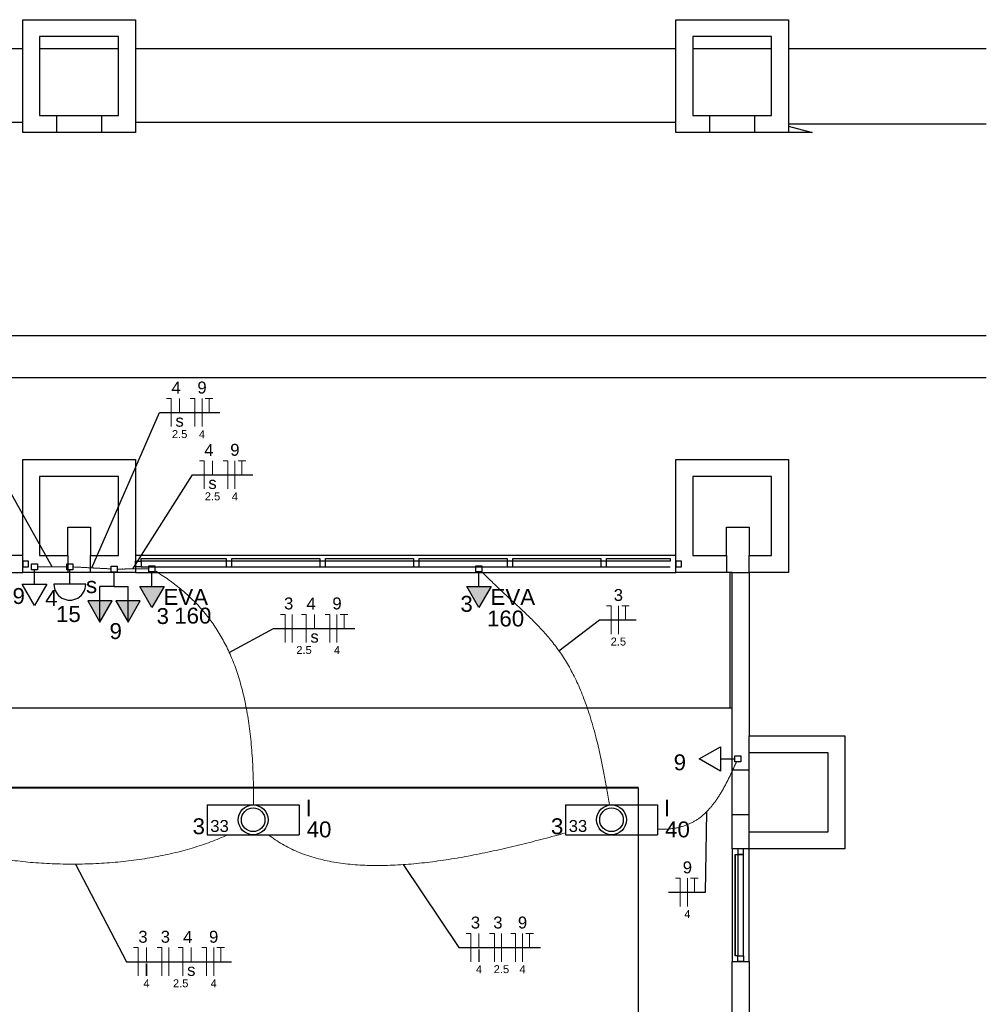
# Model space of a CAD drawing. Header units: millimetres. Extents: x 7 to 269, y 1 to 169.
# Tile 102 of 113: x 99 to 107, y 46 to 55. Entities that reach past the tile are written whole.
import ezdxf

# ---------------------------------------------------------------- set-up
doc = ezdxf.new("R2010")
doc.units = ezdxf.units.MM
doc.header["$MEASUREMENT"] = 0
for name, color, linetype, lineweight in [('Eletroduto - Marco Polo', 6, 'Continuous', 9), ('Fiação - Marco Polo', 3, 'Continuous', 9), ('Layout - Marco Polo', 252, 'Continuous', 25), ('Linha de Chamada - Marco Polo', 1, 'Continuous', 25), ('Luminárias - Marco Polo', 5, 'Continuous', 25), ('Textos - Marco Polo', 143, 'Continuous', 25), ('Tomadas - Marco Polo', 150, 'Continuous', 25)]:
    doc.layers.add(name, color=color, linetype=linetype, lineweight=lineweight)
doc.layers.add('Parede - Marco Polo', color=7, linetype='Continuous')
doc.styles.add('Arial', font='arial.ttf')

msp = doc.modelspace()

# ---------------------------------------------------------------- hatches: boundary and pattern name
at = {"layer": 'Tomadas - Marco Polo', "linetype": 'Continuous'}
for points in [[(99.7906, 49.5532), (99.8988, 49.3657), (100.0071, 49.5532)], [(102.6905, 49.5532), (102.7987, 49.3657), (102.907, 49.5532)], [(99.4378, 49.4237), (99.4378, 49.2362), (99.3296, 49.4237)], [(99.4378, 49.4237), (99.4378, 49.2362), (99.5461, 49.4237)], [(99.6878, 49.4237), (99.6878, 49.2362), (99.5796, 49.4237)], [(99.6878, 49.4237), (99.6878, 49.2362), (99.7961, 49.4237)]]:
    msp.add_hatch(color=256, dxfattribs=at).paths.add_polyline_path(points)

# ---------------------------------------------------------------- linework, layer by layer
at = {"layer": 'Eletroduto - Marco Polo', "linetype": 'Continuous'}
for points in [[(99.1444, 49.7268), (99.1325, 49.7268), (99.1213, 49.7268), (99.1107, 49.7268), (99.1007, 49.7268), (99.0912, 49.7268), (99.0821, 49.7268), (99.0735, 49.7268), (99.0653, 49.7268), (99.0574, 49.7268), (99.0498, 49.7268), (99.0424, 49.7268), (99.0352, 49.7268), (99.0282, 49.7268), (99.0212, 49.7268), (99.0144, 49.7268), (99.0075, 49.7268), (99.0005, 49.7268), (98.9935, 49.7268), (98.9863, 49.7268), (98.9789, 49.7268), (98.9713, 49.7268), (98.9634, 49.7268), (98.9552, 49.7268), (98.9466, 49.7268), (98.9375, 49.7268), (98.928, 49.7268), (98.918, 49.7268), (98.9074, 49.7268), (98.8962, 49.7268), (98.8843, 49.7268)], [(99.5361, 49.7081), (99.5204, 49.7089), (99.5057, 49.7097), (99.4918, 49.7104), (99.4787, 49.711), (99.4663, 49.7117), (99.4545, 49.7123), (99.4433, 49.7129), (99.4326, 49.7134), (99.4224, 49.7139), (99.4126, 49.7144), (99.4031, 49.7149), (99.3938, 49.7154), (99.3847, 49.7158), (99.3758, 49.7163), (99.3669, 49.7167), (99.3581, 49.7172), (99.3491, 49.7177), (99.3401, 49.7181), (99.3308, 49.7186), (99.3213, 49.7191), (99.3114, 49.7196), (99.3012, 49.7201), (99.2905, 49.7206), (99.2793, 49.7212), (99.2676, 49.7218), (99.2552, 49.7225), (99.242, 49.7231), (99.2281, 49.7238), (99.2134, 49.7246), (99.1977, 49.7254)], [(99.8723, 49.7076), (99.8594, 49.7076), (99.8471, 49.7075), (99.8356, 49.7075), (99.8246, 49.7075), (99.8143, 49.7074), (99.8044, 49.7074), (99.7951, 49.7074), (99.7861, 49.7074), (99.7775, 49.7074), (99.7693, 49.7073), (99.7613, 49.7073), (99.7535, 49.7073), (99.7459, 49.7073), (99.7383, 49.7073), (99.7309, 49.7072), (99.7234, 49.7072), (99.7158, 49.7072), (99.7082, 49.7072), (99.7004, 49.7072), (99.6924, 49.7071), (99.6842, 49.7071), (99.6756, 49.7071), (99.6666, 49.7071), (99.6573, 49.707), (99.6474, 49.707), (99.6371, 49.707), (99.6261, 49.7069), (99.6146, 49.7069), (99.6023, 49.7069), (99.5894, 49.7068)], [(100.7991, 47.6177), (100.7992, 47.7321), (100.7974, 47.8424), (100.7935, 47.9488), (100.7877, 48.0513), (100.7798, 48.15), (100.77, 48.245), (100.7581, 48.3365), (100.7443, 48.4245), (100.7285, 48.5092), (100.7106, 48.5906), (100.6908, 48.6688), (100.669, 48.7439), (100.6451, 48.8161), (100.6193, 48.8855), (100.5914, 48.952), (100.5616, 49.0159), (100.5297, 49.0772), (100.4958, 49.1361), (100.46, 49.1926), (100.4221, 49.2469), (100.3822, 49.299), (100.3403, 49.349), (100.2963, 49.3971), (100.2504, 49.4433), (100.2025, 49.4878), (100.1525, 49.5306), (100.1005, 49.5718), (100.0465, 49.6116), (99.9905, 49.65), (99.9324, 49.6872)], [(103.9548, 47.6157), (103.9328, 47.7525), (103.9098, 47.8808), (103.8859, 48.0012), (103.861, 48.1138), (103.8352, 48.2193), (103.8084, 48.3179), (103.7806, 48.4101), (103.7517, 48.4963), (103.7219, 48.5769), (103.6909, 48.6522), (103.659, 48.7227), (103.6259, 48.7887), (103.5917, 48.8507), (103.5565, 48.9091), (103.5201, 48.9643), (103.4826, 49.0166), (103.4439, 49.0665), (103.4041, 49.1144), (103.3631, 49.1606), (103.3209, 49.2056), (103.2775, 49.2498), (103.2329, 49.2935), (103.187, 49.3372), (103.1399, 49.3813), (103.0915, 49.4261), (103.0418, 49.4721), (102.9909, 49.5197), (102.9386, 49.5692), (102.885, 49.6211), (102.8301, 49.6757)], [(104.3824, 47.4005), (104.4207, 47.3997), (104.4575, 47.4007), (104.4928, 47.4033), (104.5265, 47.4076), (104.5588, 47.4135), (104.5898, 47.421), (104.6195, 47.4301), (104.6479, 47.4407), (104.6752, 47.4528), (104.7013, 47.4664), (104.7264, 47.4814), (104.7504, 47.4978), (104.7736, 47.5156), (104.7958, 47.5348), (104.8173, 47.5552), (104.838, 47.5769), (104.858, 47.5999), (104.8773, 47.624), (104.8961, 47.6494), (104.9143, 47.6759), (104.9322, 47.7035), (104.9496, 47.7322), (104.9666, 47.762), (104.9834, 47.7928), (105, 47.8245), (105.0165, 47.8573), (105.0328, 47.891), (105.0491, 47.9255), (105.0655, 47.9609), (105.0819, 47.9972)], [(100.569, 47.3506), (100.4958, 47.3178), (100.4192, 47.2872), (100.3395, 47.2589), (100.257, 47.2328), (100.1718, 47.2089), (100.0843, 47.1872), (99.9947, 47.1677), (99.9032, 47.1504), (99.8102, 47.1353), (99.7158, 47.1224), (99.6203, 47.1117), (99.5239, 47.1031), (99.427, 47.0968), (99.3297, 47.0926), (99.2324, 47.0906), (99.1352, 47.0908), (99.0384, 47.0932), (98.9423, 47.0977), (98.8471, 47.1044), (98.7531, 47.1132), (98.6605, 47.1242), (98.5696, 47.1373), (98.4806, 47.1526), (98.3937, 47.17), (98.3094, 47.1896), (98.2276, 47.2112), (98.1489, 47.2351), (98.0733, 47.261), (98.0011, 47.2891), (97.9326, 47.3193)], [(103.5679, 47.3677), (103.4701, 47.341), (103.3718, 47.3149), (103.273, 47.2894), (103.1739, 47.2646), (103.0747, 47.2409), (102.9754, 47.2181), (102.8763, 47.1966), (102.7773, 47.1765), (102.6788, 47.1578), (102.5807, 47.1407), (102.4833, 47.1254), (102.3867, 47.112), (102.291, 47.1006), (102.1963, 47.0913), (102.1028, 47.0844), (102.0106, 47.08), (101.9199, 47.0781), (101.8307, 47.0789), (101.7432, 47.0826), (101.6576, 47.0893), (101.574, 47.0991), (101.4925, 47.1122), (101.4133, 47.1287), (101.3364, 47.1488), (101.262, 47.1725), (101.1903, 47.2), (101.1214, 47.2316), (101.0554, 47.2672), (100.9925, 47.307), (100.9328, 47.3512)]]:
    msp.add_spline(points, degree=3, dxfattribs=at)
at = {"layer": 'Fiação - Marco Polo'}
for p, q in [((100.0291, 51.2189), (100.0708, 51.2189)), ((100.0708, 50.9689), (100.0708, 51.2189)), ((100.1444, 51.0939), (100.1444, 51.2189)), ((100.2388, 51.2189), (100.2805, 51.2189)), ((100.2805, 50.9689), (100.2805, 51.2189)), ((100.343, 50.9689), (100.343, 51.2189)), ((100.3722, 51.2189), (100.4388, 51.2189)), ((100.4055, 51.0939), (100.4055, 51.2189)), ((100.3205, 50.667), (100.3621, 50.667)), ((100.3621, 50.417), (100.3621, 50.667)), ((100.4357, 50.542), (100.4357, 50.667)), ((100.5302, 50.667), (100.5718, 50.667)), ((100.5718, 50.417), (100.5718, 50.667)), ((100.6343, 50.417), (100.6343, 50.667)), ((100.6636, 50.667), (100.7302, 50.667)), ((100.6968, 50.542), (100.6968, 50.667)), ((103.9305, 49.3801), (103.972, 49.3801)), ((103.972, 49.1301), (103.972, 49.3801)), ((104.0345, 49.1301), (104.0345, 49.3801)), ((104.064, 49.3801), (104.1305, 49.3801)), ((104.097, 49.2551), (104.097, 49.3801)), ((101.0384, 49.3049), (101.0801, 49.3049)), ((101.0801, 49.0549), (101.0801, 49.3049)), ((101.1426, 49.0549), (101.1426, 49.3049)), ((101.2259, 49.3049), (101.2676, 49.3049)), ((101.2676, 49.0549), (101.2676, 49.3049)), ((101.3412, 49.1799), (101.3412, 49.3049)), ((101.4356, 49.3049), (101.4773, 49.3049)), ((101.4773, 49.0549), (101.4773, 49.3049)), ((101.5398, 49.0549), (101.5398, 49.3049)), ((101.569, 49.3049), (101.6356, 49.3049)), ((101.6023, 49.1799), (101.6023, 49.3049)), ((104.542, 46.9648), (104.584, 46.9648)), ((104.584, 46.7148), (104.584, 46.9648)), ((104.6465, 46.7148), (104.6465, 46.9648)), ((104.6755, 46.9648), (104.742, 46.9648)), ((104.709, 46.8398), (104.709, 46.9648)), ((102.6837, 46.4757), (102.7253, 46.4757)), ((102.7253, 46.2257), (102.7253, 46.4757)), ((102.7989, 46.3507), (102.7989, 46.4757)), ((102.8933, 46.4757), (102.9351, 46.4757)), ((102.9351, 46.2257), (102.9351, 46.4757)), ((102.9976, 46.2257), (102.9976, 46.4757)), ((103.0808, 46.4757), (103.1226, 46.4757)), ((103.1226, 46.2257), (103.1226, 46.4757)), ((103.1851, 46.2257), (103.1851, 46.4757)), ((103.2142, 46.4757), (103.2809, 46.4757)), ((103.2476, 46.3507), (103.2476, 46.4757)), ((99.7354, 46.3502), (99.7771, 46.3502)), ((99.7771, 46.1002), (99.7771, 46.3502)), ((99.8507, 46.2252), (99.8507, 46.3502)), ((99.9451, 46.3502), (99.9868, 46.3502)), ((99.9868, 46.1002), (99.9868, 46.3502)), ((100.0493, 46.1002), (100.0493, 46.3502)), ((100.1326, 46.3502), (100.1743, 46.3502)), ((100.1743, 46.1002), (100.1743, 46.3502)), ((100.2479, 46.2252), (100.2479, 46.3502)), ((100.3423, 46.3502), (100.384, 46.3502)), ((100.384, 46.1002), (100.384, 46.3502)), ((100.4465, 46.1002), (100.4465, 46.3502)), ((100.4757, 46.3502), (100.5423, 46.3502)), ((100.509, 46.2252), (100.509, 46.3502))]:
    msp.add_line(p, q, dxfattribs=at)
at = {"layer": 'Layout - Marco Polo'}
for p, q in [((93.7533, 54.3228), (98.7533, 54.3228)), ((99.7533, 54.3228), (104.5435, 54.3228)), ((105.5435, 54.3228), (107.297, 54.3228)), ((107.297, 51.4018), (81.8834, 51.4018)), ((98.7533, 49.8268), (93.7533, 49.8268)), ((98.7533, 49.8268), (93.7533, 49.8268)), ((98.8033, 49.7768), (98.7533, 49.7768)), ((98.8033, 49.7268), (98.8033, 49.7768)), ((104.5435, 49.8268), (99.7533, 49.8268)), ((104.5435, 49.8268), (99.7533, 49.8268)), ((99.7533, 49.7768), (99.8033, 49.7768)), ((99.8033, 49.7763), (99.8033, 49.8013)), ((99.8033, 49.8013), (100.5584, 49.8013)), ((99.8033, 49.7768), (99.8033, 49.7268)), ((100.5584, 49.7763), (99.8033, 49.7763)), ((100.5584, 49.8013), (100.5584, 49.7763)), ((100.6084, 49.7768), (100.5584, 49.7768)), ((100.5584, 49.7768), (100.5584, 49.7268)), ((100.6084, 49.7763), (100.6084, 49.8013)), ((100.6084, 49.8013), (101.3884, 49.8013)), ((100.6084, 49.7268), (100.6084, 49.7768)), ((101.3884, 49.7763), (100.6084, 49.7763)), ((101.3884, 49.8013), (101.3884, 49.7763)), ((101.4383, 49.7768), (101.3884, 49.7768)), ((101.3884, 49.7768), (101.3884, 49.7268)), ((101.4383, 49.7763), (101.4383, 49.8013)), ((101.4383, 49.8013), (102.2184, 49.8013)), ((101.4383, 49.7268), (101.4383, 49.7768)), ((102.2184, 49.7763), (101.4383, 49.7763)), ((102.2184, 49.8013), (102.2184, 49.7763)), ((102.2683, 49.7768), (102.2184, 49.7768)), ((102.2184, 49.7768), (102.2184, 49.7268)), ((102.2683, 49.7763), (102.2683, 49.8013)), ((102.2683, 49.8013), (103.0483, 49.8013)), ((102.2683, 49.7268), (102.2683, 49.7768)), ((103.0483, 49.7763), (102.2683, 49.7763)), ((103.0483, 49.8013), (103.0483, 49.7763)), ((103.0983, 49.7768), (103.0483, 49.7768)), ((103.0483, 49.7768), (103.0483, 49.7268)), ((103.0983, 49.7763), (103.0983, 49.8013)), ((103.0983, 49.8013), (103.8785, 49.8013)), ((103.0983, 49.7268), (103.0983, 49.7768)), ((103.8785, 49.7763), (103.0983, 49.7763)), ((103.8785, 49.8013), (103.8785, 49.7763)), ((103.9285, 49.7768), (103.8785, 49.7768)), ((103.8785, 49.7768), (103.8785, 49.7268)), ((103.9285, 49.7763), (103.9285, 49.8013)), ((103.9285, 49.8013), (104.4935, 49.8013)), ((103.9285, 49.7268), (103.9285, 49.7768)), ((104.4935, 49.7763), (103.9285, 49.7763)), ((93.7533, 49.6768), (98.7533, 49.6768)), ((98.7533, 49.7268), (98.8033, 49.7268)), ((99.8033, 49.7268), (99.7533, 49.7268)), ((99.7533, 49.6768), (104.5435, 49.6768)), ((99.8033, 49.7268), (100.5584, 49.7268)), ((100.5584, 49.7268), (100.6084, 49.7268)), ((100.6084, 49.7268), (101.3884, 49.7268)), ((101.3884, 49.7268), (101.4383, 49.7268)), ((101.4383, 49.7268), (102.2184, 49.7268)), ((102.2184, 49.7268), (102.2683, 49.7268)), ((102.2683, 49.7268), (103.0483, 49.7268)), ((103.0483, 49.7268), (103.0983, 49.7268)), ((103.0983, 49.7268), (103.8785, 49.7268)), ((103.8785, 49.7268), (103.9285, 49.7268)), ((103.9285, 49.7268), (104.4935, 49.7268)), ((105.0235, 49.6768), (105.0235, 48.4768)), ((80.5874, 48.4768), (105.0435, 48.4768)), ((104.2135, 47.7643), (81.7178, 47.7643)), ((81.7214, 47.7743), (104.2135, 47.7743)), ((104.2135, 37.7643), (104.2135, 47.7643)), ((105.0435, 47.2268), (105.0435, 46.2268)), ((105.0935, 47.2268), (105.0935, 47.1768)), ((105.0935, 47.2268), (105.0935, 47.1768)), ((105.1435, 47.2268), (105.0935, 47.2268)), ((105.1435, 47.1768), (105.1435, 47.2268)), ((105.1435, 47.1768), (105.1435, 47.2268)), ((105.1935, 46.2268), (105.1935, 47.2268)), ((105.1935, 46.2268), (105.1935, 47.2268)), ((105.069, 47.1768), (105.069, 46.2768)), ((105.069, 47.1768), (105.0935, 47.1768)), ((105.069, 46.2768), (105.069, 47.1768)), ((105.069, 47.1768), (105.094, 47.1768)), ((105.1435, 47.1768), (105.0935, 47.1768)), ((105.0935, 47.1768), (105.0935, 46.2768)), ((105.0935, 47.1768), (105.1435, 47.1768)), ((105.0935, 47.1768), (105.1435, 47.1768)), ((105.094, 47.1768), (105.094, 46.2768)), ((105.1435, 46.2768), (105.1435, 47.1768)), ((105.1435, 46.2768), (105.1435, 47.1768)), ((105.0935, 46.2768), (105.069, 46.2768)), ((105.094, 46.2768), (105.069, 46.2768)), ((105.0935, 46.2768), (105.1435, 46.2768)), ((105.0935, 46.2268), (105.0935, 46.2768)), ((105.0935, 46.2768), (105.1435, 46.2768)), ((105.0935, 46.2268), (105.0935, 46.2768)), ((105.0935, 46.2768), (105.1435, 46.2768)), ((105.1435, 46.2768), (105.1435, 46.2268)), ((105.1435, 46.2768), (105.1435, 46.2268)), ((105.0435, 46.2268), (105.1935, 46.2268)), ((105.1435, 46.2268), (105.0935, 46.2268))]:
    msp.add_line(p, q, dxfattribs=at)
at = {"layer": 'Layout - Marco Polo', "color": 9}
for p, q in [((98.7533, 53.6668), (93.7934, 53.6668)), ((104.5435, 53.6668), (99.7533, 53.6668)), ((107.297, 53.6518), (105.5435, 53.6518)), ((82.0333, 51.7768), (107.297, 51.7768)), ((82.0333, 51.7768), (107.297, 51.7768))]:
    msp.add_line(p, q, dxfattribs=at)
at = {"layer": 'Linha de Chamada - Marco Polo'}
for p, q in [((99.367, 49.7167), (99.9666, 51.0939)), ((99.9666, 51.0939), (100.5013, 51.0939)), ((99.7309, 49.7073), (100.258, 50.542)), ((100.258, 50.542), (100.7927, 50.542)), ((99.0144, 49.7268), (98.6385, 50.3974)), ((103.5071, 48.9829), (103.868, 49.2551)), ((103.868, 49.2551), (104.193, 49.2551)), ((100.5842, 48.9681), (100.9759, 49.1799)), ((100.9759, 49.1799), (101.6981, 49.1799)), ((104.8165, 47.5543), (104.8045, 46.8398)), ((99.2202, 47.0906), (99.6729, 46.2252)), ((102.1256, 47.0859), (102.6212, 46.3507)), ((104.8045, 46.8398), (104.4795, 46.8398)), ((102.6212, 46.3507), (103.3434, 46.3507)), ((99.6729, 46.2252), (100.6048, 46.2252))]:
    msp.add_line(p, q, dxfattribs=at)
at = {"layer": 'Luminárias - Marco Polo'}
for p, q in [((99.1445, 49.7533), (99.1975, 49.7533)), ((99.1445, 49.7002), (99.1445, 49.7533)), ((99.1975, 49.7002), (99.1445, 49.7002)), ((99.171, 49.5718), (99.171, 49.7002)), ((99.1975, 49.7533), (99.1975, 49.7002)), ((99.3122, 49.5718), (99.0297, 49.5718)), ((100.3885, 47.6163), (101.2045, 47.6163)), ((100.3885, 47.6163), (100.3885, 47.3513)), ((101.2045, 47.6163), (101.2045, 47.3513)), ((103.5661, 47.6163), (104.382, 47.6163)), ((103.5661, 47.6163), (103.5661, 47.3513)), ((104.382, 47.6163), (104.382, 47.3513)), ((100.3885, 47.3513), (101.2045, 47.3513)), ((103.5661, 47.3513), (104.382, 47.3513))]:
    msp.add_line(p, q, dxfattribs=at)
for centre, radius in [((100.7965, 47.4838), 0.1325), ((100.7965, 47.4838), 0.1046), ((103.974, 47.4838), 0.1325), ((103.974, 47.4838), 0.1046)]:
    msp.add_circle(centre, radius, dxfattribs=at)
msp.add_arc((99.171, 49.5718), 0.1412, 180, 0.00001, dxfattribs=at)
at = {"layer": 'Parede - Marco Polo'}
for p, q in [((98.7533, 54.5768), (99.7533, 54.5768)), ((98.7533, 53.5768), (98.7533, 54.5768)), ((99.7533, 54.5768), (99.7533, 53.5768)), ((104.5435, 53.5768), (104.5435, 54.5768)), ((104.5435, 54.5768), (105.5435, 54.5768)), ((105.5435, 54.5768), (105.5435, 53.5768)), ((99.6034, 54.4268), (98.9033, 54.4268)), ((98.9033, 54.4268), (98.9033, 53.7268)), ((99.6034, 53.7268), (99.6034, 54.4268)), ((104.6935, 54.4268), (104.6935, 53.7268)), ((105.3935, 54.4268), (104.6935, 54.4268)), ((105.3935, 53.7268), (105.3935, 54.4268)), ((98.9033, 54.3228), (99.6034, 54.3228)), ((104.6935, 54.3228), (105.3935, 54.3228)), ((98.9033, 53.7268), (99.6034, 53.7268)), ((99.0533, 53.7268), (99.0533, 53.5768)), ((99.4534, 53.5768), (99.4534, 53.7268)), ((104.6935, 53.7268), (105.3935, 53.7268)), ((104.8435, 53.7268), (104.8435, 53.5768)), ((105.2435, 53.5768), (105.2435, 53.7268)), ((99.7533, 53.5768), (98.7533, 53.5768)), ((105.5435, 53.5768), (104.5435, 53.5768)), ((98.7533, 49.6768), (98.7533, 50.6768)), ((98.7533, 50.6768), (99.7533, 50.6768)), ((99.7533, 50.6768), (99.7533, 49.6768)), ((104.5435, 49.6768), (104.5435, 50.6768)), ((104.5435, 50.6768), (105.5435, 50.6768)), ((105.5435, 50.6768), (105.5435, 49.6768)), ((98.9033, 50.5268), (98.9033, 49.8268)), ((99.6034, 50.5268), (98.9033, 50.5268)), ((99.6034, 49.8268), (99.6034, 50.5268)), ((104.6935, 50.5268), (104.6935, 49.8268)), ((105.3935, 50.5268), (104.6935, 50.5268)), ((105.3935, 49.8268), (105.3935, 50.5268)), ((99.1533, 49.8268), (99.1533, 50.0768)), ((99.1533, 50.0768), (99.3534, 50.0768)), ((99.3534, 50.0768), (99.3534, 49.8268)), ((104.9935, 49.8268), (104.9935, 50.0768)), ((104.9935, 50.0768), (105.1935, 50.0768)), ((105.1935, 50.0768), (105.1935, 49.8268)), ((98.7533, 49.7768), (98.7533, 49.7268)), ((98.9033, 49.8268), (99.1533, 49.8268)), ((99.1533, 49.8268), (99.1533, 49.6768)), ((99.3534, 49.8268), (99.6034, 49.8268)), ((99.3534, 49.6768), (99.3534, 49.8268)), ((99.7533, 49.7268), (99.7533, 49.7768)), ((104.4935, 49.8013), (104.4935, 49.7763)), ((104.5935, 49.7768), (104.5435, 49.7768)), ((104.5435, 49.7768), (104.5435, 49.7268)), ((104.5935, 49.7268), (104.5935, 49.7768)), ((104.6935, 49.8268), (104.9935, 49.8268)), ((104.9935, 49.8268), (104.9935, 49.6768)), ((105.1935, 49.8268), (105.3935, 49.8268)), ((105.1935, 49.6768), (105.1935, 49.8268)), ((99.7533, 49.6768), (98.7533, 49.6768)), ((104.5435, 49.7268), (104.5935, 49.7268)), ((105.0435, 49.6768), (104.5435, 49.6768)), ((105.0435, 47.2268), (105.0435, 49.6768)), ((105.0435, 49.6768), (105.1935, 49.6768)), ((105.5435, 49.6768), (105.1935, 49.6768)), ((105.1935, 49.6768), (105.1935, 48.2268)), ((105.1935, 48.2268), (106.0435, 48.2268)), ((105.1935, 48.0768), (105.1935, 48.2268)), ((106.0435, 48.2268), (106.0435, 47.2268)), ((105.1935, 47.2268), (105.1935, 48.0768)), ((105.8935, 48.0768), (105.1935, 48.0768)), ((105.8935, 47.3768), (105.8935, 48.0768)), ((105.0435, 47.9268), (105.1935, 47.9268)), ((105.1935, 47.5268), (105.0435, 47.5268)), ((105.1935, 47.3768), (105.8935, 47.3768)), ((106.0435, 47.2268), (105.0435, 47.2268)), ((105.0435, 45.5973), (105.0435, 46.2268)), ((105.1935, 46.2268), (105.1935, 45.5973))]:
    msp.add_line(p, q, dxfattribs=at)
at = {"layer": 'Parede - Marco Polo', "color": 9}
for p, q in [((105.5435, 53.6318), (105.7535, 53.5768)), ((105.7535, 53.5768), (105.5435, 53.5768))]:
    msp.add_line(p, q, dxfattribs=at)
at = {"layer": 'Tomadas - Marco Polo'}
for p, q in [((98.8312, 49.7533), (98.8843, 49.7533)), ((98.8312, 49.7002), (98.8312, 49.7533)), ((98.8843, 49.7002), (98.8312, 49.7002)), ((98.8577, 49.5722), (98.8577, 49.7002)), ((98.8843, 49.7533), (98.8843, 49.7002)), ((99.5363, 49.7333), (99.5893, 49.7333)), ((99.5363, 49.6803), (99.5363, 49.7333)), ((99.5893, 49.6803), (99.5363, 49.6803)), ((99.5628, 49.5517), (99.5628, 49.6803)), ((99.5893, 49.7333), (99.5893, 49.6803)), ((99.8723, 49.7342), (99.9254, 49.7342)), ((99.8723, 49.6812), (99.8723, 49.7342)), ((99.9254, 49.6812), (99.8723, 49.6812)), ((99.8988, 49.5532), (99.8988, 49.6812)), ((99.9254, 49.7342), (99.9254, 49.6812)), ((102.7722, 49.7342), (102.8252, 49.7342)), ((102.7722, 49.6812), (102.7722, 49.7342)), ((102.8252, 49.6812), (102.7722, 49.6812)), ((102.7987, 49.5532), (102.7987, 49.6812)), ((102.8252, 49.7342), (102.8252, 49.6812)), ((98.8577, 49.3847), (98.7495, 49.5722)), ((98.7495, 49.5722), (98.966, 49.5722)), ((98.966, 49.5722), (98.8577, 49.3847)), ((99.4378, 49.4237), (99.4378, 49.5517)), ((99.5628, 49.5517), (99.4378, 49.5517)), ((99.5628, 49.5517), (99.6878, 49.5517)), ((99.6878, 49.4237), (99.6878, 49.5517)), ((99.8988, 49.3657), (99.7906, 49.5532)), ((99.7906, 49.5532), (100.0071, 49.5532)), ((100.0071, 49.5532), (99.8988, 49.3657)), ((102.7987, 49.3657), (102.6905, 49.5532)), ((102.6905, 49.5532), (102.907, 49.5532)), ((102.907, 49.5532), (102.7987, 49.3657)), ((99.5461, 49.4237), (99.3296, 49.4237)), ((99.3296, 49.4237), (99.4378, 49.2362)), ((99.4378, 49.2362), (99.5461, 49.4237)), ((99.4378, 49.2362), (99.4378, 49.4237)), ((99.4378, 49.2362), (99.4378, 49.4237)), ((99.7961, 49.4237), (99.5796, 49.4237)), ((99.5796, 49.4237), (99.6878, 49.2362)), ((99.6878, 49.2362), (99.7961, 49.4237)), ((99.6878, 49.2362), (99.6878, 49.4237)), ((104.7515, 48.023), (104.939, 48.1313)), ((104.939, 48.1313), (104.939, 47.9148)), ((104.939, 47.9148), (104.7515, 48.023)), ((104.939, 48.023), (105.067, 48.023)), ((105.067, 47.9965), (105.067, 48.0496)), ((105.067, 48.0496), (105.12, 48.0496)), ((105.12, 48.0496), (105.12, 47.9965)), ((105.12, 47.9965), (105.067, 47.9965))]:
    msp.add_line(p, q, dxfattribs=at)

# ---------------------------------------------------------------- texts
at = {"layer": 'Fiação - Marco Polo', "attachment_point": 8, "line_spacing_factor": 0.798, "style": 'Arial'}
for s, insert, char_height, width in [('4', (100.113, 51.2613), 0.1059, 0.12708), ('9', (100.343, 51.2613), 0.1059, 0.12708), ('s', (100.1445, 50.9668), 0.1059, 0.12708), ('2.5', (100.1445, 50.8667), 0.0706, 0.25416), ('4', (100.343, 50.8667), 0.0706, 0.08472), ('4', (100.4045, 50.7093), 0.1059, 0.12708), ('9', (100.6345, 50.7093), 0.1059, 0.12708), ('s', (100.436, 50.4148), 0.1059, 0.12708), ('2.5', (100.436, 50.3147), 0.0706, 0.25416), ('4', (100.6345, 50.3147), 0.0706, 0.08472), ('3', (104.0345, 49.4223), 0.1059, 0.12708), ('3', (101.1115, 49.3473), 0.1059, 0.12708), ('4', (101.31, 49.3473), 0.1059, 0.12708), ('9', (101.54, 49.3473), 0.1059, 0.12708), ('s', (101.341, 49.0528), 0.1059, 0.12708), ('2.5', (104.0345, 49.0277), 0.0706, 0.25416), ('2.5', (101.2475, 48.9527), 0.0706, 0.25416), ('4', (101.54, 48.9527), 0.0706, 0.08472), ('9', (104.6465, 47.0073), 0.1059, 0.12708), ('4', (104.6465, 46.6127), 0.0706, 0.08472), ('3', (102.7675, 46.5183), 0.1059, 0.12708), ('3', (102.9665, 46.5183), 0.1059, 0.12708), ('9', (103.185, 46.5183), 0.1059, 0.12708), ('3', (99.8195, 46.3923), 0.1059, 0.12708), ('3', (100.018, 46.3923), 0.1059, 0.12708), ('4', (100.2165, 46.3923), 0.1059, 0.12708), ('9', (100.4465, 46.3923), 0.1059, 0.12708), ('l', (102.799, 46.2238), 0.1059, 0.12708), ('l', (99.8505, 46.0983), 0.1059, 0.12708), ('s', (100.248, 46.0983), 0.1059, 0.12708), ('4', (102.799, 46.1232), 0.0706, 0.08472), ('2.5', (102.9975, 46.1232), 0.0706, 0.25416), ('4', (103.185, 46.1232), 0.0706, 0.08472), ('4', (99.8505, 45.9977), 0.0706, 0.08472), ('2.5', (100.154, 45.9977), 0.0706, 0.25416), ('4', (100.4465, 45.9977), 0.0706, 0.08472)]:
    msp.add_mtext(s, dxfattribs=dict(at, insert=insert, char_height=char_height, width=width))
at = {"layer": 'Luminárias - Marco Polo', "char_height": 0.1059, "width": 0.25416, "attachment_point": 7, "line_spacing_factor": 0.798, "style": 'Arial'}
for insert in [(100.416, 47.3743), (103.594, 47.3743)]:
    msp.add_mtext('33', dxfattribs=dict(at, insert=insert))
at = {"layer": 'Textos - Marco Polo', "char_height": 0.1412, "line_spacing_factor": 0.798, "style": 'Arial'}
for s, insert, width, attachment_point in [('9', (98.7178, 49.395), 0.16944, 8), ('s', (99.3636, 49.4914), 0.16944, 8), ('4', (99.0074, 49.3784), 0.16944, 8), ('EVA', (100.199, 49.3885), 0.50832, 8), ('3', (102.6888, 49.3258), 0.16944, 8), ('EVA', (103.099, 49.3885), 0.50832, 8), ('15', (99.1585, 49.235), 0.33888, 8), ('160', (100.2614, 49.221), 0.50832, 8), ('3', (99.995, 49.2175), 0.16944, 8), ('160', (103.0347, 49.1956), 0.50832, 8), ('9', (99.578, 49.084), 0.16944, 8), ('9', (104.58, 47.9205), 0.16944, 8), ('l', (101.2665, 47.5145), 0.16944, 7), ('l', (104.444, 47.5145), 0.16944, 7), ('3', (100.2595, 47.3535), 0.16944, 7), ('40', (101.271, 47.326), 0.33888, 7), ('3', (103.437, 47.3535), 0.16944, 7), ('40', (104.449, 47.326), 0.33888, 7)]:
    msp.add_mtext(s, dxfattribs=dict(at, insert=insert, width=width, attachment_point=attachment_point))

doc.saveas('drawing.dxf')
